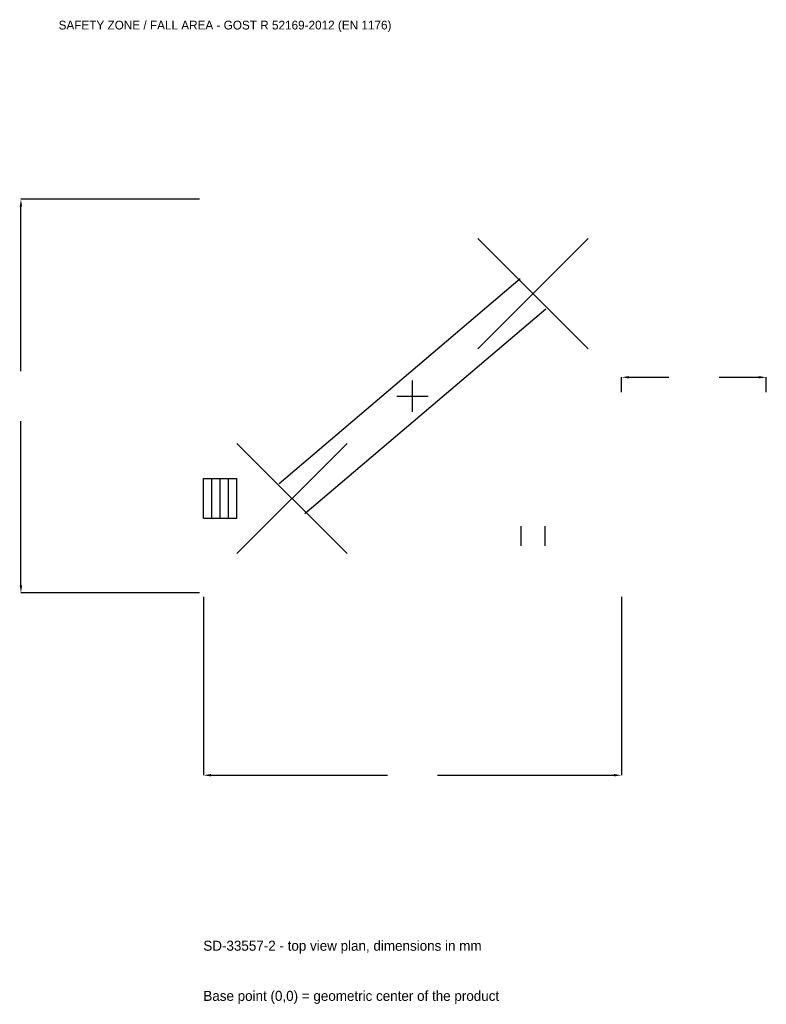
# Model space of a CAD drawing. Extents: x -4883 to 4400, y -7569 to 4684.
import ezdxf

# ---------------------------------------------------------------- set-up
doc = ezdxf.new("R2010")
doc.units = 0
for name, color, linetype in [('GP_MAF_zona_bezopasnosti', 1, 'Continuous'), ('ZSK_DANNYE', 3, 'Continuous'), ('ZSK_KONTUR', 7, 'Continuous'), ('ZSK_RAZMERY', 8, 'Continuous')]:
    doc.layers.add(name, color=color, linetype=linetype)
doc.dimstyles.new('ORION', dxfattribs={"dimtxt": 156, "dimasz": 93.6, "dimexe": 1.25, "dimexo": 46.8, "dimtad": 1, "dimcen": 2.5, "dimazin": 3, "dimtfac": 1, "dimtmove": 0, "dimatfit": 3})

# ---------------------------------------------------------------- blocks, each defined once
blk = doc.blocks.new('_CLOSEDFILLED')
at = {"color": 0, "linetype": 'BYBLOCK'}
blk.add_solid([(-1, 0.16), (0, 0), (-1, -0.16)], dxfattribs=at)
blk = doc.blocks.new('*D1')
for p, q in [((-2600, -2496.8), (-2600, -4718)), ((2600, -2496.8), (2600, -4718)), ((-2506.4, -4718), (-312, -4718)), ((312, -4718), (2506.4, -4718))]:
    blk.add_line(p, q)
at = {"layer": 'Defpoints'}
for p in [(-2600, -2450), (2600, -2450), (-2600, -4718)]:
    blk.add_point(p, dxfattribs=at)
at = {"layer": 'ZSK_RAZMERY', "xscale": 93.6, "yscale": 93.6, "rotation": 180}
blk.add_blockref('_CLOSEDFILLED', (-2600, -4718), dxfattribs=at)
at = {"layer": 'ZSK_RAZMERY', "xscale": 93.6, "yscale": 93.6}
blk.add_blockref('_CLOSEDFILLED', (2600, -4718), dxfattribs=at)
blk = doc.blocks.new('*D2')
for p, q in [((-2646.8, 2450), (-4868, 2450)), ((-4868, 312), (-4868, 2356.4)), ((-4868, -2356.4), (-4868, -312)), ((-2646.8, -2450), (-4868, -2450))]:
    blk.add_line(p, q)
at = {"layer": 'Defpoints'}
for p in [(-2600, 2450), (-4868, -2450), (-2600, -2450)]:
    blk.add_point(p, dxfattribs=at)
at = {"layer": 'ZSK_RAZMERY', "xscale": 93.6, "yscale": 93.6}
for p, rotation in [((-4868, 2450), 90), ((-4868, -2450), 270)]:
    blk.add_blockref('_CLOSEDFILLED', p, dxfattribs=dict(at, rotation=rotation))
blk = doc.blocks.new('*D3')
for p, q in [((2600, 46.8), (2600, 234)), ((2693.6, 234), (3188, 234)), ((3812, 234), (4306.4, 234)), ((4400, 46.8), (4400, 234))]:
    blk.add_line(p, q)
at = {"layer": 'Defpoints'}
for p in [(2600, 234), (2600, 0), (4400, 0)]:
    blk.add_point(p, dxfattribs=at)
at = {"layer": 'ZSK_RAZMERY', "xscale": 93.6, "yscale": 93.6, "rotation": 180}
blk.add_blockref('_CLOSEDFILLED', (2600, 234), dxfattribs=at)
at = {"layer": 'ZSK_RAZMERY', "xscale": 93.6, "yscale": 93.6}
blk.add_blockref('_CLOSEDFILLED', (4400, 234), dxfattribs=at)
blk = doc.blocks.new('B1')
at = {"layer": 'ZSK_KONTUR'}
for p, q in [((812, 588), (2184, 1960)), ((812, 1960), (2184, 588)), ((-1657.994, -1085.875), (1338.006, 1462.125)), ((-1338.006, -1462.125), (1657.994, 1085.875)), ((-2184, -1960), (-812, -588)), ((-2184, -588), (-812, -1960)), ((-2600, -1027.04), (-2184, -1027.04)), ((-2600, -1520.96), (-2600, -1027.04)), ((-2496, -1520.96), (-2496, -1027.04)), ((-2392, -1520.96), (-2392, -1027.04)), ((-2288, -1520.96), (-2288, -1027.04)), ((-2184, -1520.96), (-2184, -1027.04)), ((-2600, -1520.96), (-2184, -1520.96)), ((1349.824, -1617), (1349.824, -1863.96)), ((1646.176, -1617), (1646.176, -1863.96))]:
    blk.add_line(p, q, dxfattribs=at)
at = {"layer": 'ZSK_RAZMERY'}
for p, q in [((0, -196), (0, 196)), ((-196, 0), (196, 0))]:
    blk.add_line(p, q, dxfattribs=at)
at = {"layer": 'GP_MAF_zona_bezopasnosti', "color": 1}
blk.add_text('SAFETY ZONE / FALL AREA - GOST R 52169-2012 (EN 1176)', height=109.2, dxfattribs=at).set_placement((-4400, 4562))
at = {"layer": 'ZSK_RAZMERY'}
dim = blk.add_linear_dim(base=(-4868, -2450), p1=(-2600, -2450), p2=(-2600, 2450), angle=90, dimstyle='ORION', dxfattribs=at)
dim.commit()
dim.dimension.update_dxf_attribs({"geometry": '*D2', "text_midpoint": (-4868, 0)})
for base, p1, p2, picture, middle in [((2600, 234), (2600, 0), (4400, 0), '*D3', (3500, 234)), ((-2600, -4718), (-2600, -2450), (2600, -2450), '*D1', (0, -4718))]:
    dim = blk.add_linear_dim(base=base, p1=p1, p2=p2, dimstyle='ORION', dxfattribs=at)
    dim.commit()
    dim.dimension.update_dxf_attribs({"geometry": picture, "text_midpoint": middle})

msp = doc.modelspace()

# ---------------------------------------------------------------- block references
msp.add_blockref('B1', (0, 0))

# ---------------------------------------------------------------- texts
at = {"layer": 'ZSK_DANNYE', "color": 3}
msp.add_text('SD-33557-2 - top view plan, dimensions in mm', height=124.8, dxfattribs=at).set_placement((-2600, -6902))
at = {"layer": 'ZSK_DANNYE', "color": 7}
msp.add_text('Base point (0,0) = geometric center of the product', height=124.8, dxfattribs=at).set_placement((-2600, -7526))

doc.saveas('drawing.dxf')
